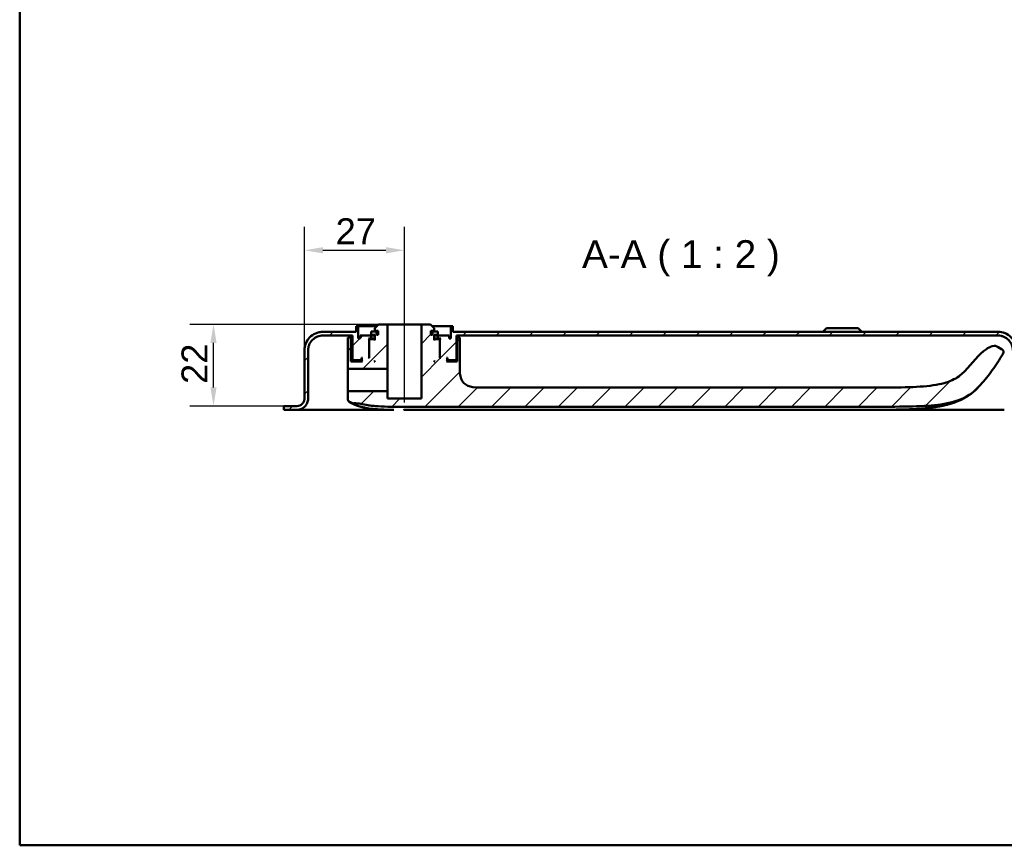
# Model space of a CAD drawing. Header units: millimetres. Extents: x 20 to 833, y 20 to 574.
# Tile 1 of 11: x 20 to 285, y 20 to 243. Entities that reach past the tile are written whole.
import ezdxf

# ---------------------------------------------------------------- set-up
doc = ezdxf.new("R2010")
doc.units = ezdxf.units.MM
doc.header["$LTSCALE"] = 2
for name, color, linetype, lineweight in [('Bemaßungen(DIN)', 7, 'Continuous', 25), ('Mittellinie(DIN)', 7, 'Continuous', 25), ('Sichtbare Kanten(DIN)', 7, 'Continuous', 50), ('Skizziergeometrie(DIN)', 7, 'Continuous', 50), ('Symbole(DIN)', 7, 'Continuous', 25)]:
    doc.layers.add(name, color=color, linetype=linetype, lineweight=lineweight)
doc.layers.add('Schraffur', color=179, linetype='Continuous', lineweight=9, true_color=0x1e1e47)
doc.styles.add('Aktuell-DINGroßer Text', font='arial.ttf')
doc.styles.add('STANDARD-DIN~0', font='arial.ttf')
doc.dimstyles.new('CAD-LAN', dxfattribs={"dimscale": 2, "dimtxt": 3.5, "dimasz": 2.5, "dimexe": 3.175, "dimexo": 0, "dimgap": 0.8, "dimtad": 1, "dimrnd": 1e-08, "dimtxsty": 'STANDARD-DIN~0', "dimcen": 0.09, "dimdle": 10, "dimclrd": 250, "dimclre": 250, "dimclrt": 250, "dimadec": 0, "dimazin": 2, "dimtfac": 1, "dimtmove": 0, "dimatfit": 3, "dimfxl": 1, "dimtolj": 1, "dimtzin": 0, "dimlwd": 25, "dimlwe": 25, "dimarcsym": 0})

# ---------------------------------------------------------------- blocks, each defined once
blk = doc.blocks.new('Ränder Standardrahmen')
at = {"layer": 'Skizziergeometrie(DIN)', "flags": 128}
blk.add_lwpolyline([(10, 10), (10, 287), (410, 287), (410, 10), (10, 10)], dxfattribs=at)
blk = doc.blocks.new('*D22')
at = {"layer": 'Bemaßungen(DIN)', "color": 250, "linetype": 'Continuous', "lineweight": 25, "true_color": 0x3f3f3f, "transparency": 16777216}
for p, q in [((96.75, 153.43), (96.75, 186.78)), ((123.75, 160.43), (123.75, 186.78)), ((101.75, 180.43), (118.75, 180.43))]:
    blk.add_line(p, q, dxfattribs=at)
at = {"layer": 'Bemaßungen(DIN)', "color": 250, "linetype": 'Continuous', "true_color": 0x3f3f3f, "transparency": 16777216}
for points in [[(101.75, 181.26), (101.75, 179.59), (96.75, 180.43)], [(118.75, 181.26), (118.75, 179.59), (123.75, 180.43)]]:
    blk.add_solid(points, dxfattribs=at)
at = {"layer": 'Defpoints', "color": 0, "linetype": 'Continuous', "transparency": 16777216}
for p in [(123.75, 180.43), (123.75, 160.43), (96.75, 153.43)]:
    blk.add_point(p, dxfattribs=at)
at = {"layer": 'Bemaßungen(DIN)', "color": 250, "linetype": 'Continuous', "lineweight": 25, "true_color": 0x3f3f3f, "transparency": 16777216, "insert": (105.17, 189.05), "char_height": 7, "attachment_point": 1, "style": 'STANDARD-DIN~0'}
blk.add_mtext('\\A1;27', dxfattribs=at)
blk = doc.blocks.new('*D23')
at = {"layer": 'Bemaßungen(DIN)', "color": 250, "linetype": 'Continuous', "lineweight": 25, "true_color": 0x3f3f3f, "transparency": 16777216}
for p, q in [((116.75, 160.43), (65.9, 160.43)), ((72.25, 143.43), (72.25, 155.43)), ((92.25, 138.43), (65.9, 138.43))]:
    blk.add_line(p, q, dxfattribs=at)
at = {"layer": 'Bemaßungen(DIN)', "color": 250, "linetype": 'Continuous', "true_color": 0x3f3f3f, "transparency": 16777216}
for points in [[(71.41, 155.43), (73.08, 155.43), (72.25, 160.43)], [(71.41, 143.43), (73.08, 143.43), (72.25, 138.43)]]:
    blk.add_solid(points, dxfattribs=at)
at = {"layer": 'Defpoints', "color": 0, "linetype": 'Continuous', "transparency": 16777216}
for p in [(72.25, 160.43), (116.75, 160.43), (92.25, 138.43)]:
    blk.add_point(p, dxfattribs=at)
at = {"layer": 'Bemaßungen(DIN)', "color": 250, "linetype": 'Continuous', "lineweight": 25, "true_color": 0x3f3f3f, "transparency": 16777216, "insert": (63.62, 144.39), "char_height": 7, "attachment_point": 1, "rotation": 90, "style": 'STANDARD-DIN~0'}
blk.add_mtext('\\A1;22', dxfattribs=at)

msp = doc.modelspace()

# ---------------------------------------------------------------- hatches: boundary and pattern name
at = {"layer": 'Schraffur'}
h = msp.add_hatch(dxfattribs=at)
h.set_pattern_fill('ANSI31', color=256, scale=50.8, style=0)
h.set_pattern_definition([(45, (0, 0), (-4.49013, 4.49013), [])])
edge = h.paths.add_edge_path()
edge.add_spline(control_points=[(278.975, 144.103), (280.121, 145.377), (281.197, 146.708), (283.214, 149.495), (284.149, 150.945), (285.01, 152.443)], knot_values=[-1.0323361, -1.0323361, -1.0323361, -1.0323361, -0.5182091, -0.5182091, -0.0000071, -0.0000071, -0.0000071, -0.0000071], degree=3, periodic=0)
edge.add_spline(control_points=[(285.01, 152.443), (285.097, 152.595), (285.185, 152.75), (285.249, 152.977), (285.26, 153.051), (285.252, 153.194), (285.235, 153.259), (285.167, 153.399), (285.111, 153.466), (284.938, 153.628), (284.797, 153.714), (284.659, 153.798)], knot_values=[-0.1747326, -0.1747326, -0.1747326, -0.1747326, -0.122642, -0.122642, -0.09872, -0.09872, -0.076506, -0.076506, -0.0486237, -0.0486237, -0.000008, -0.000008, -0.000008, -0.000008], degree=3, periodic=0)
edge.add_line((284.659, 153.798), (283.792, 154.328))
edge.add_spline(control_points=[(283.792, 154.328), (283.692, 154.389), (283.583, 154.456), (283.337, 154.566), (283.198, 154.612), (282.821, 154.668), (282.552, 154.668), (281.592, 154.43), (281.006, 154.081), (278.593, 152.433), (276.748, 149.9), (274.771, 147.863)], knot_values=[-1.2874361, -1.2874361, -1.2874361, -1.2874361, -1.2013746, -1.2013746, -1.1219386, -1.1219386, -1.0228769, -1.0228769, -0.8514442, -0.8514442, -0.0000003, -0.0000003, -0.0000003, -0.0000003], degree=3, periodic=0)
edge.add_spline(control_points=[(274.771, 147.863), (274.027, 147.097), (273.18, 146.313), (270.649, 145), (269.13, 144.506), (262.896, 143.415), (257.314, 143.415), (250.462, 143.415)], knot_values=[-4.1260149, -4.1260149, -4.1260149, -4.1260149, -3.0511221, -3.0511221, -2.0553656, -2.0553656, 0, 0, 0, 0], degree=3, periodic=0)
edge.add_line((250.462, 143.415), (144.611, 143.415))
edge.add_spline(control_points=[(144.611, 143.415), (143.484, 143.415), (142.401, 143.415), (141.018, 143.779), (140.604, 143.948), (139.885, 144.434), (139.598, 144.726), (139.08, 145.516), (138.905, 146.013), (138.611, 147.408), (138.611, 148.391), (138.611, 149.415)], knot_values=[-1.1173729, -1.1173729, -1.1173729, -1.1173729, -0.7826717, -0.7826717, -0.6296764, -0.6296764, -0.486522, -0.486522, -0.3073065, -0.3073065, 0, 0, 0, 0], degree=3, periodic=0)
edge.add_line((138.611, 149.415), (138.611, 156.927))
edge.add_line((138.611, 156.927), (137.909, 156.927))
edge.add_line((137.909, 156.927), (137.909, 150.426))
edge.add_line((137.909, 150.426), (135.048, 150.426))
edge.add_line((135.048, 150.426), (135.248, 150.626))
edge.add_line((135.248, 150.626), (135.248, 151.226))
edge.add_line((135.248, 151.226), (135.048, 151.426))
edge.add_line((135.048, 151.426), (135.348, 151.426))
edge.add_line((135.348, 151.426), (135.348, 150.926))
edge.add_line((135.348, 150.926), (135.448, 150.826))
edge.add_line((135.448, 150.826), (137.548, 150.826))
edge.add_line((137.548, 150.826), (137.748, 151.026))
edge.add_line((137.748, 151.026), (137.748, 157.426))
edge.add_line((137.748, 157.426), (283.748, 157.426))
edge.add_spline(control_points=[(283.748, 157.426), (284.026, 157.426), (284.303, 157.398), (284.839, 157.285), (285.097, 157.203), (285.826, 156.885), (286.263, 156.581), (286.983, 155.834), (287.265, 155.401), (287.65, 154.449), (287.748, 153.942), (287.748, 153.426)], knot_values=[-0.6314442, -0.6314442, -0.6314442, -0.6314442, -0.5478443, -0.5478443, -0.4667749, -0.4667749, -0.3085769, -0.3085769, -0.1547676, -0.1547676, 0, 0, 0, 0], degree=3, periodic=0)
edge.add_line((287.748, 153.426), (287.748, 140.426))
edge.add_spline(control_points=[(287.748, 140.426), (287.748, 140.217), (287.769, 140.01), (287.854, 139.608), (287.915, 139.415), (288.154, 138.867), (288.382, 138.54), (288.942, 138), (289.267, 137.788), (289.981, 137.499), (290.361, 137.426), (290.748, 137.426)], knot_values=[-0.4735831, -0.4735831, -0.4735831, -0.4735831, -0.4108832, -0.4108832, -0.3500812, -0.3500812, -0.2314327, -0.2314327, -0.1160757, -0.1160757, 0, 0, 0, 0], degree=3, periodic=0)
edge.add_line((290.748, 137.426), (305.248, 137.426))
edge.add_line((305.248, 137.426), (305.248, 138.426))
edge.add_line((305.248, 138.426), (290.748, 138.426))
edge.add_spline(control_points=[(290.748, 138.426), (290.609, 138.426), (290.47, 138.44), (290.202, 138.497), (290.073, 138.538), (289.709, 138.697), (289.49, 138.849), (289.13, 139.222), (288.989, 139.439), (288.797, 139.915), (288.748, 140.168), (288.748, 140.426)], knot_values=[-0.3157143, -0.3157143, -0.3157143, -0.3157143, -0.2739221, -0.2739221, -0.2333875, -0.2333875, -0.1542884, -0.1542884, -0.0773838, -0.0773838, 0, 0, 0, 0], degree=3, periodic=0)
edge.add_line((288.748, 140.426), (288.748, 153.426))
edge.add_spline(control_points=[(288.748, 153.426), (288.748, 153.774), (288.712, 154.12), (288.571, 154.79), (288.469, 155.112), (288.071, 156.024), (287.691, 156.57), (286.758, 157.47), (286.216, 157.822), (285.027, 158.304), (284.393, 158.426), (283.748, 158.426)], knot_values=[-0.7893052, -0.7893052, -0.7893052, -0.7893052, -0.6848053, -0.6848053, -0.5834686, -0.5834686, -0.3857211, -0.3857211, -0.1934595, -0.1934595, 0, 0, 0, 0], degree=3, periodic=0)
edge.add_line((283.748, 158.426), (136.748, 158.426))
edge.add_line((136.748, 158.426), (136.748, 159.926))
edge.add_line((136.748, 159.926), (136.248, 159.926))
edge.add_line((136.248, 159.926), (136.248, 156.626))
edge.add_line((136.248, 156.626), (135.748, 156.626))
edge.add_line((135.748, 156.626), (135.748, 157.426))
edge.add_line((135.748, 157.426), (132.748, 157.426))
edge.add_line((132.748, 157.426), (132.748, 156.626))
edge.add_line((132.748, 156.626), (133.498, 156.626))
edge.add_line((133.498, 156.626), (133.298, 156.426))
edge.add_line((133.298, 156.426), (133.298, 151.626))
edge.add_line((133.298, 151.626), (133.498, 151.426))
edge.add_line((133.498, 151.426), (133.248, 151.426))
edge.add_line((133.248, 151.426), (133.248, 156.226))
edge.add_line((133.248, 156.226), (133.048, 156.426))
edge.add_line((133.048, 156.426), (131.948, 156.426))
edge.add_line((131.948, 156.426), (131.748, 156.226))
edge.add_line((131.748, 156.226), (131.748, 157.626))
edge.add_line((131.748, 157.626), (132.765, 157.626))
edge.add_line((132.765, 157.626), (132.765, 158.526))
edge.add_line((132.765, 158.526), (131.263, 158.526))
edge.add_line((131.263, 158.526), (131.263, 157.626))
edge.add_line((131.263, 157.626), (130.848, 157.626))
edge.add_line((130.848, 157.626), (130.848, 158.726))
edge.add_line((130.848, 158.726), (131.748, 158.726))
edge.add_line((131.748, 158.726), (131.748, 159.426))
edge.add_line((131.748, 159.426), (130.748, 160.426))
edge.add_line((130.748, 160.426), (128.298, 160.426))
edge.add_line((128.298, 160.426), (128.298, 140.426))
edge.add_line((128.298, 140.426), (119.198, 140.426))
edge.add_line((119.198, 140.426), (119.198, 142.426))
edge.add_line((119.198, 142.426), (108.624, 142.426))
edge.add_spline(control_points=[(108.624, 142.426), (108.61, 142.426), (108.597, 142.425), (108.57, 142.419), (108.557, 142.415), (108.52, 142.399), (108.499, 142.384), (108.463, 142.347), (108.449, 142.325), (108.429, 142.278), (108.424, 142.252), (108.424, 142.226)], knot_values=[-0.0315719, -0.0315719, -0.0315719, -0.0315719, -0.0273918, -0.0273918, -0.0233382, -0.0233382, -0.0154284, -0.0154284, -0.0077381, -0.0077381, 0, 0, 0, 0], degree=3, periodic=0)
edge.add_line((108.424, 142.226), (108.424, 140.65))
edge.add_spline(control_points=[(108.424, 140.65), (108.424, 140.5), (108.424, 140.351), (108.46, 140.121), (108.485, 140.035), (108.568, 139.874), (108.626, 139.805), (108.83, 139.634), (109.004, 139.556), (109.184, 139.474)], knot_values=[-0.1648888, -0.1648888, -0.1648888, -0.1648888, -0.1216223, -0.1216223, -0.0914607, -0.0914607, -0.0593273, -0.0593273, -0.0000074, -0.0000074, -0.0000074, -0.0000074], degree=3, periodic=0)
edge.add_line((109.184, 139.474), (109.753, 139.218))
edge.add_spline(control_points=[(109.753, 139.218), (109.806, 139.194), (109.847, 139.175), (109.942, 139.157), (109.988, 139.159), (110.047, 139.161)], knot_values=[-0.0352044, -0.0352044, -0.0352044, -0.0352044, -0.0177737, -0.0177737, 0, 0, 0, 0], degree=3, periodic=0)
edge.add_spline(control_points=[(110.047, 139.161), (110.684, 139.181), (111.319, 139.115), (112.599, 138.91), (113.229, 138.773), (113.825, 138.67)], knot_values=[-0.3581126, -0.3581126, -0.3581126, -0.3581126, -0.1813191, -0.1813191, 0, 0, 0, 0], degree=3, periodic=0)
edge.add_spline(control_points=[(113.825, 138.67), (114.26, 138.595), (114.701, 138.534), (115.626, 138.429), (116.118, 138.387), (116.606, 138.355)], knot_values=[-0.279174, -0.279174, -0.279174, -0.279174, -0.1469208, -0.1469208, 0, 0, 0, 0], degree=3, periodic=0)
edge.add_spline(control_points=[(116.606, 138.355), (117.738, 138.282), (118.983, 138.259), (121.249, 138.24), (122.429, 138.242), (123.609, 138.242)], knot_values=[-0.6798684, -0.6798684, -0.6798684, -0.6798684, -0.3539335, -0.3539335, 0, 0, 0, 0], degree=3, periodic=0)
edge.add_line((123.609, 138.242), (250.462, 138.242))
edge.add_spline(control_points=[(250.462, 138.242), (258.339, 138.242), (263.909, 138.242), (270.76, 139.244), (272.769, 139.789), (276.643, 141.63), (277.912, 142.922), (278.975, 144.103)], knot_values=[-1.5083222, -1.5083222, -1.5083222, -1.5083222, -0.8447784, -0.8447784, -0.4766175, -0.4766175, 0, 0, 0, 0], degree=3, periodic=0)
h.paths.add_polyline_path([(131.748, 150.426), (131.748, 150.626), (131.948, 150.426)], flags=0)
edge = h.paths.add_edge_path()
edge.add_line((97.748, 140.426), (97.748, 153.426))
edge.add_spline(control_points=[(97.748, 153.426), (97.748, 153.704), (97.776, 153.981), (97.889, 154.518), (97.971, 154.775), (98.289, 155.505), (98.593, 155.941), (99.34, 156.661), (99.773, 156.943), (100.725, 157.329), (101.232, 157.426), (101.748, 157.426)], knot_values=[-0.6314442, -0.6314442, -0.6314442, -0.6314442, -0.5478443, -0.5478443, -0.4667749, -0.4667749, -0.3085769, -0.3085769, -0.1547676, -0.1547676, 0, 0, 0, 0], degree=3, periodic=0)
edge.add_line((101.748, 157.426), (109.748, 157.426))
edge.add_line((109.748, 157.426), (109.748, 151.026))
edge.add_line((109.748, 151.026), (109.948, 150.826))
edge.add_line((109.948, 150.826), (112.048, 150.826))
edge.add_line((112.048, 150.826), (112.148, 150.926))
edge.add_line((112.148, 150.926), (112.148, 151.426))
edge.add_line((112.148, 151.426), (112.448, 151.426))
edge.add_line((112.448, 151.426), (112.248, 151.226))
edge.add_line((112.248, 151.226), (112.248, 150.626))
edge.add_line((112.248, 150.626), (112.448, 150.426))
edge.add_line((112.448, 150.426), (109.309, 150.426))
edge.add_line((109.309, 150.426), (109.309, 156.927))
edge.add_line((109.309, 156.927), (108.424, 156.927))
edge.add_line((108.424, 156.927), (108.424, 148.626))
edge.add_spline(control_points=[(108.424, 148.626), (108.424, 148.612), (108.426, 148.598), (108.431, 148.571), (108.436, 148.559), (108.451, 148.522), (108.467, 148.5), (108.504, 148.464), (108.526, 148.45), (108.573, 148.431), (108.599, 148.426), (108.624, 148.426)], knot_values=[-0.0315719, -0.0315719, -0.0315719, -0.0315719, -0.0273922, -0.0273922, -0.0233389, -0.0233389, -0.0154291, -0.0154291, -0.0077385, -0.0077385, 0, 0, 0, 0], degree=3, periodic=0)
edge.add_line((108.624, 148.426), (119.198, 148.426))
edge.add_line((119.198, 148.426), (119.198, 160.426))
edge.add_line((119.198, 160.426), (116.748, 160.426))
edge.add_line((116.748, 160.426), (115.748, 159.426))
edge.add_line((115.748, 159.426), (115.748, 158.726))
edge.add_line((115.748, 158.726), (116.648, 158.726))
edge.add_line((116.648, 158.726), (116.648, 157.626))
edge.add_line((116.648, 157.626), (116.233, 157.626))
edge.add_line((116.233, 157.626), (116.233, 158.526))
edge.add_line((116.233, 158.526), (114.731, 158.526))
edge.add_line((114.731, 158.526), (114.731, 157.626))
edge.add_line((114.731, 157.626), (115.748, 157.626))
edge.add_line((115.748, 157.626), (115.748, 156.226))
edge.add_line((115.748, 156.226), (115.548, 156.426))
edge.add_line((115.548, 156.426), (114.448, 156.426))
edge.add_line((114.448, 156.426), (114.248, 156.226))
edge.add_line((114.248, 156.226), (114.248, 151.426))
edge.add_line((114.248, 151.426), (113.998, 151.426))
edge.add_line((113.998, 151.426), (114.198, 151.626))
edge.add_line((114.198, 151.626), (114.198, 156.426))
edge.add_line((114.198, 156.426), (113.998, 156.626))
edge.add_line((113.998, 156.626), (114.748, 156.626))
edge.add_line((114.748, 156.626), (114.748, 157.426))
edge.add_line((114.748, 157.426), (111.748, 157.426))
edge.add_line((111.748, 157.426), (111.748, 156.626))
edge.add_line((111.748, 156.626), (111.248, 156.626))
edge.add_line((111.248, 156.626), (111.248, 159.926))
edge.add_line((111.248, 159.926), (110.748, 159.926))
edge.add_line((110.748, 159.926), (110.748, 158.426))
edge.add_line((110.748, 158.426), (101.748, 158.426))
edge.add_spline(control_points=[(101.748, 158.426), (101.4, 158.426), (101.054, 158.391), (100.384, 158.25), (100.062, 158.147), (99.15, 157.75), (98.604, 157.369), (97.704, 156.436), (97.352, 155.895), (96.87, 154.705), (96.748, 154.071), (96.748, 153.426)], knot_values=[-0.7893052, -0.7893052, -0.7893052, -0.7893052, -0.6848053, -0.6848053, -0.5834686, -0.5834686, -0.3857211, -0.3857211, -0.1934595, -0.1934595, 0, 0, 0, 0], degree=3, periodic=0)
edge.add_line((96.748, 153.426), (96.748, 140.426))
edge.add_spline(control_points=[(96.748, 140.426), (96.748, 140.287), (96.734, 140.149), (96.677, 139.88), (96.636, 139.752), (96.477, 139.387), (96.325, 139.169), (95.952, 138.809), (95.735, 138.668), (95.259, 138.475), (95.006, 138.426), (94.748, 138.426)], knot_values=[-0.3157221, -0.3157221, -0.3157221, -0.3157221, -0.2739221, -0.2739221, -0.2333875, -0.2333875, -0.1542884, -0.1542884, -0.0773838, -0.0773838, -0.0000019, -0.0000019, -0.0000019, -0.0000019], degree=3, periodic=0)
edge.add_line((94.748, 138.426), (92.248, 138.426))
edge.add_line((92.248, 138.426), (92.248, 138.396))
edge.add_line((92.248, 138.396), (91.248, 138.396))
edge.add_line((91.248, 138.396), (91.248, 137.426))
edge.add_line((91.248, 137.426), (94.748, 137.426))
edge.add_spline(control_points=[(94.748, 137.426), (94.957, 137.426), (95.164, 137.448), (95.566, 137.532), (95.759, 137.594), (96.307, 137.832), (96.634, 138.06), (97.174, 138.62), (97.386, 138.945), (97.675, 139.659), (97.748, 140.039), (97.748, 140.426)], knot_values=[-0.4735831, -0.4735831, -0.4735831, -0.4735831, -0.4108832, -0.4108832, -0.3500812, -0.3500812, -0.2314327, -0.2314327, -0.1160757, -0.1160757, 0, 0, 0, 0], degree=3, periodic=0)
h.paths.add_polyline_path([(115.748, 150.626), (115.748, 150.426), (115.548, 150.426)], flags=0)

# ---------------------------------------------------------------- linework, layer by layer
at = {"layer": 'Mittellinie(DIN)', "linetype": 'Continuous'}
msp.add_line((123.748, 139.426), (123.748, 165.426), dxfattribs=at)
at = {"layer": 'Sichtbare Kanten(DIN)'}
for p, q in [((111.248, 159.926), (110.748, 159.926)), ((110.748, 159.926), (110.748, 158.426)), ((111.248, 156.626), (111.248, 159.926)), ((111.248, 159.926), (116.248, 159.926)), ((116.748, 160.426), (115.748, 159.426)), ((115.748, 159.426), (115.748, 158.726)), ((119.198, 160.426), (116.748, 160.426)), ((119.198, 148.426), (119.198, 160.426)), ((119.198, 160.426), (128.298, 160.426)), ((130.748, 160.426), (128.298, 160.426)), ((128.298, 160.426), (128.298, 140.426)), ((131.748, 159.426), (130.748, 160.426)), ((131.248, 159.926), (136.248, 159.926)), ((131.748, 158.726), (131.748, 159.426)), ((136.748, 159.926), (136.248, 159.926)), ((136.248, 159.926), (136.248, 156.626)), ((136.748, 158.426), (136.748, 159.926)), ((237.498, 159.426), (236.498, 158.426)), ((237.498, 159.426), (245.998, 159.426)), ((245.998, 159.426), (246.998, 158.426)), ((110.748, 158.426), (101.748, 158.426)), ((101.748, 157.426), (109.748, 157.426)), ((109.309, 156.927), (108.424, 156.927)), ((108.424, 156.927), (108.424, 148.626)), ((109.309, 150.426), (109.309, 156.927)), ((109.748, 156.927), (109.309, 156.927)), ((109.748, 157.426), (109.748, 151.026)), ((111.748, 156.626), (111.248, 156.626)), ((114.748, 157.426), (111.748, 157.426)), ((111.748, 157.426), (111.748, 156.626)), ((114.198, 156.426), (113.998, 156.626)), ((113.998, 156.626), (114.748, 156.626)), ((116.233, 158.526), (114.731, 158.526)), ((114.731, 158.526), (114.731, 157.626)), ((114.731, 157.626), (115.748, 157.626)), ((114.748, 156.626), (114.748, 157.426)), ((114.748, 157.426), (115.748, 157.426)), ((115.748, 156.626), (114.748, 156.626)), ((115.748, 158.726), (116.648, 158.726)), ((115.748, 157.626), (115.748, 156.226)), ((116.233, 157.626), (116.233, 158.526)), ((116.648, 158.526), (116.233, 158.526)), ((116.648, 157.626), (116.233, 157.626)), ((116.648, 158.726), (116.648, 157.626)), ((130.848, 157.626), (130.848, 158.726)), ((130.848, 158.726), (131.748, 158.726)), ((131.263, 158.526), (130.848, 158.526)), ((131.263, 157.626), (130.848, 157.626)), ((132.765, 158.526), (131.263, 158.526)), ((131.263, 158.526), (131.263, 157.626)), ((131.748, 156.226), (131.748, 157.626)), ((131.748, 157.626), (132.765, 157.626)), ((131.748, 157.426), (132.748, 157.426)), ((132.748, 156.626), (131.748, 156.626)), ((135.748, 157.426), (132.748, 157.426)), ((132.748, 157.426), (132.748, 156.626)), ((132.748, 156.626), (133.498, 156.626)), ((132.765, 157.626), (132.765, 158.526)), ((133.498, 156.626), (133.298, 156.426)), ((135.748, 156.626), (135.748, 157.426)), ((136.248, 156.626), (135.748, 156.626)), ((283.748, 158.426), (136.748, 158.426)), ((137.748, 151.026), (137.748, 157.426)), ((137.748, 157.426), (283.748, 157.426)), ((137.909, 156.927), (137.748, 156.927)), ((138.611, 156.927), (137.909, 156.927)), ((137.909, 156.927), (137.909, 150.426)), ((138.611, 149.415), (138.611, 156.927)), ((114.198, 151.626), (114.198, 156.426)), ((114.198, 156.426), (114.448, 156.426)), ((114.448, 156.426), (114.248, 156.226)), ((114.248, 156.226), (114.248, 151.426)), ((115.548, 156.426), (114.448, 156.426)), ((115.748, 156.226), (115.548, 156.426)), ((115.748, 156.426), (115.548, 156.426)), ((131.948, 156.426), (131.748, 156.226)), ((131.948, 156.426), (131.748, 156.426)), ((133.048, 156.426), (131.948, 156.426)), ((133.248, 156.226), (133.048, 156.426)), ((133.048, 156.426), (133.298, 156.426)), ((133.248, 151.426), (133.248, 156.226)), ((133.298, 156.426), (133.298, 151.626)), ((284.659, 153.798), (283.792, 154.328)), ((96.748, 153.426), (96.748, 140.426)), ((96.748, 140.426), (96.748, 153.426)), ((97.748, 140.426), (97.748, 153.426)), ((112.148, 150.926), (112.148, 151.426)), ((112.148, 151.426), (112.448, 151.426)), ((112.448, 151.426), (112.248, 151.226)), ((113.998, 151.426), (114.198, 151.626)), ((114.248, 151.426), (113.998, 151.426)), ((114.248, 151.626), (114.198, 151.626)), ((133.298, 151.626), (133.248, 151.626)), ((133.498, 151.426), (133.248, 151.426)), ((133.298, 151.626), (133.498, 151.426)), ((135.248, 151.226), (135.048, 151.426)), ((135.048, 151.426), (135.348, 151.426)), ((135.348, 151.426), (135.348, 150.926)), ((112.448, 150.426), (109.309, 150.426)), ((109.748, 151.026), (109.948, 150.826)), ((109.948, 150.826), (112.048, 150.826)), ((112.048, 150.826), (112.148, 150.926)), ((112.048, 150.826), (112.248, 150.826)), ((112.248, 150.926), (112.148, 150.926)), ((112.248, 151.226), (112.248, 150.626)), ((112.248, 150.626), (112.448, 150.426)), ((115.548, 150.426), (115.748, 150.626)), ((115.748, 150.426), (115.548, 150.426)), ((115.748, 150.626), (115.748, 150.426)), ((131.748, 150.426), (131.748, 150.626)), ((131.748, 150.626), (131.948, 150.426)), ((131.948, 150.426), (131.748, 150.426)), ((135.048, 150.426), (135.248, 150.626)), ((137.909, 150.426), (135.048, 150.426)), ((135.248, 150.626), (135.248, 151.226)), ((135.348, 150.926), (135.248, 150.926)), ((135.248, 150.826), (135.448, 150.826)), ((135.348, 150.926), (135.448, 150.826)), ((135.448, 150.826), (137.548, 150.826)), ((137.548, 150.826), (137.748, 151.026)), ((108.624, 148.426), (119.198, 148.426)), ((119.198, 148.426), (119.198, 145.426)), ((119.198, 145.426), (119.198, 142.426)), ((250.462, 143.415), (144.611, 143.415)), ((108.424, 142.226), (108.424, 140.65)), ((119.198, 142.426), (108.624, 142.426)), ((119.198, 140.426), (119.198, 142.426)), ((92.248, 138.396), (91.248, 138.396)), ((91.248, 138.396), (91.248, 137.426)), ((91.248, 137.426), (91.248, 138.396)), ((94.748, 138.426), (92.248, 138.426)), ((92.248, 138.426), (92.248, 138.396)), ((92.248, 138.426), (92.248, 138.396)), ((96.748, 140.426), (96.748, 140.426)), ((109.184, 139.474), (109.753, 139.218)), ((128.298, 140.426), (119.198, 140.426)), ((123.609, 138.242), (250.462, 138.242)), ((91.248, 137.426), (94.748, 137.426)), ((120.286, 137.426), (94.748, 137.426)), ((120.906, 137.426), (120.286, 137.426)), ((195.452, 137.426), (171.821, 137.426)), ((265.21, 137.426), (245.268, 137.426)), ((285.436, 137.426), (265.21, 137.426))]:
    msp.add_line(p, q, dxfattribs=at)
for points, degree, knots in [([(101.748, 158.426), (101.4, 158.426), (101.054, 158.391), (100.384, 158.25), (100.062, 158.147), (99.15, 157.75), (98.604, 157.369), (97.704, 156.436), (97.352, 155.895), (96.87, 154.705), (96.748, 154.071), (96.748, 153.426)], 3, [-0.78930523, -0.78930523, -0.78930523, -0.78930523, -0.68480532, -0.68480532, -0.58346864, -0.58346864, -0.38572109, -0.38572109, -0.19345948, -0.19345948, 0, 0, 0, 0]), ([(97.748, 153.426), (97.748, 153.704), (97.776, 153.981), (97.889, 154.518), (97.971, 154.775), (98.289, 155.505), (98.593, 155.941), (99.34, 156.661), (99.773, 156.943), (100.725, 157.329), (101.232, 157.426), (101.748, 157.426)], 3, [-0.63144419, -0.63144419, -0.63144419, -0.63144419, -0.54784426, -0.54784426, -0.46677491, -0.46677491, -0.30857687, -0.30857687, -0.15476759, -0.15476759, 0, 0, 0, 0]), ([(288.748, 153.426), (288.748, 153.774), (288.712, 154.12), (288.571, 154.79), (288.469, 155.112), (288.071, 156.024), (287.691, 156.57), (286.758, 157.47), (286.216, 157.822), (285.027, 158.304), (284.393, 158.426), (283.748, 158.426)], 3, [-0.78930523, -0.78930523, -0.78930523, -0.78930523, -0.68480532, -0.68480532, -0.58346864, -0.58346864, -0.38572109, -0.38572109, -0.19345948, -0.19345948, 0, 0, 0, 0]), ([(283.748, 157.426), (284.026, 157.426), (284.303, 157.398), (284.839, 157.285), (285.097, 157.203), (285.826, 156.885), (286.263, 156.581), (286.983, 155.834), (287.265, 155.401), (287.65, 154.449), (287.748, 153.942), (287.748, 153.426)], 3, [-0.63144419, -0.63144419, -0.63144419, -0.63144419, -0.54784426, -0.54784426, -0.46677491, -0.46677491, -0.30857687, -0.30857687, -0.15476759, -0.15476759, 0, 0, 0, 0]), ([(283.792, 154.328), (283.692, 154.389), (283.583, 154.456), (283.337, 154.566), (283.198, 154.612), (282.821, 154.668), (282.552, 154.668), (281.592, 154.43), (281.006, 154.081), (278.593, 152.433), (276.748, 149.9), (274.771, 147.863)], 3, [-1.2874361, -1.2874361, -1.2874361, -1.2874361, -1.2013746, -1.2013746, -1.1219386, -1.1219386, -1.0228769, -1.0228769, -0.8514442, -0.8514442, -0.0000003, -0.0000003, -0.0000003, -0.0000003]), ([(278.975, 144.103), (280.121, 145.377), (281.197, 146.708), (283.214, 149.495), (284.149, 150.945), (285.01, 152.443)], 3, [-1.0323361, -1.0323361, -1.0323361, -1.0323361, -0.5182091, -0.5182091, -0.0000071, -0.0000071, -0.0000071, -0.0000071]), ([(285.01, 152.443), (285.097, 152.595), (285.185, 152.75), (285.249, 152.977), (285.26, 153.051), (285.252, 153.194), (285.235, 153.259), (285.167, 153.399), (285.111, 153.466), (284.938, 153.628), (284.797, 153.714), (284.659, 153.798)], 3, [-0.17473264, -0.17473264, -0.17473264, -0.17473264, -0.12264195, -0.12264195, -0.09871995, -0.09871995, -0.07650599, -0.07650599, -0.04862372, -0.04862372, -0.00000804, -0.00000804, -0.00000804, -0.00000804]), ([(284.659, 153.798), (284.803, 153.71), (284.95, 153.623), (285.107, 153.467), (285.141, 153.427), (285.198, 153.339), (285.222, 153.29), (285.251, 153.189), (285.258, 153.136), (285.255, 152.976), (285.223, 152.87), (285.156, 152.712), (285.126, 152.652), (285.089, 152.583), (285.081, 152.568), (285.061, 152.532), (285.05, 152.513), (285.036, 152.489), (285.032, 152.481), (285.025, 152.47), (285.023, 152.466), (285.019, 152.459), (285.018, 152.457), (285.015, 152.452), (285.014, 152.451), (285.013, 152.448), (285.012, 152.447), (285.011, 152.445), (285.011, 152.444), (285.01, 152.443)], 3, [0, 0, 0, 0, 0.05051559, 0.05051559, 0.06623846, 0.06623846, 0.08204345, 0.08204345, 0.09788017, 0.09788017, 0.12993928, 0.12993928, 0.14980794, 0.14980794, 0.15559386, 0.15559386, 0.16491787, 0.16491787, 0.16962555, 0.16962555, 0.171964, 0.171964, 0.17317906, 0.17317906, 0.1738357, 0.1738357, 0.17419008, 0.17419008, 0.17455971, 0.17455971, 0.17455971, 0.17455971]), ([(144.611, 143.415), (143.484, 143.415), (142.401, 143.415), (141.018, 143.779), (140.604, 143.948), (139.885, 144.434), (139.598, 144.726), (139.08, 145.516), (138.905, 146.013), (138.611, 147.408), (138.611, 148.391), (138.611, 149.415)], 3, [-1.1173729, -1.1173729, -1.1173729, -1.1173729, -0.7826717, -0.7826717, -0.6296764, -0.6296764, -0.486522, -0.486522, -0.3073065, -0.3073065, 0, 0, 0, 0]), ([(108.424, 148.626), (108.424, 148.612), (108.426, 148.598), (108.431, 148.571), (108.436, 148.559), (108.451, 148.522), (108.467, 148.5), (108.504, 148.464), (108.526, 148.45), (108.573, 148.431), (108.599, 148.426), (108.624, 148.426)], 3, [-0.031571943, -0.031571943, -0.031571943, -0.031571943, -0.027392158, -0.027392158, -0.023338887, -0.023338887, -0.015429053, -0.015429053, -0.007738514, -0.007738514, 0, 0, 0, 0]), ([(108.448, 145.426), (108.448, 145.844), (108.446, 146.475), (108.441, 147.216), (108.436, 147.703), (108.432, 148.104), (108.428, 148.401), (108.425, 148.585), (108.424, 148.626), (108.424, 148.626)], 3, [0, 0, 0, 0, 0.12296015, 0.18444022, 0.2459203, 0.30740037, 0.36888044, 0.43036052, 0.49150589, 0.49150589, 0.49150589, 0.49150589]), ([(274.771, 147.863), (274.027, 147.097), (273.18, 146.313), (270.649, 145), (269.13, 144.506), (262.896, 143.415), (257.314, 143.415), (250.462, 143.415)], 3, [-4.1260149, -4.1260149, -4.1260149, -4.1260149, -3.0511221, -3.0511221, -2.0553656, -2.0553656, 0, 0, 0, 0]), ([(108.424, 142.226), (108.424, 142.227), (108.425, 142.267), (108.428, 142.451), (108.432, 142.748), (108.436, 143.149), (108.441, 143.636), (108.446, 144.378), (108.448, 145.008), (108.448, 145.426)], 3, [0.49214697, 0.49214697, 0.49214697, 0.49214697, 0.5533206, 0.61480065, 0.6762807, 0.73776075, 0.7992408, 0.86072085, 0.98368095, 0.98368095, 0.98368095, 0.98368095]), ([(250.462, 138.242), (258.339, 138.242), (263.909, 138.242), (270.76, 139.244), (272.769, 139.789), (276.643, 141.63), (277.912, 142.922), (278.975, 144.103)], 3, [-1.5083222, -1.5083222, -1.5083222, -1.5083222, -0.8447784, -0.8447784, -0.4766175, -0.4766175, 0, 0, 0, 0]), ([(250.462, 137.427), (250.84, 137.427), (251.595, 137.427), (252.728, 137.428), (254.239, 137.43), (256.128, 137.447), (258.019, 137.478), (259.909, 137.537), (261.798, 137.628), (263.683, 137.764), (265.563, 137.958), (267.434, 138.224), (269.289, 138.583), (271.119, 139.058), (272.904, 139.676), (274.959, 140.63), (276.544, 141.683), (277.692, 142.709), (278.478, 143.551), (278.975, 144.103)], 5, [0, 0, 0, 0, 0, 0, 0.188639, 0.3776471, 0.5666552, 0.7556633, 0.9446714, 1.1336795, 1.3226876, 1.5116957, 1.7007038, 1.8897119, 2.07872, 2.2677281, 2.4567361, 2.6457442, 3.0237604, 3.0237604, 3.0237604, 3.0237604, 3.0237604, 3.0237604]), ([(108.624, 142.426), (108.61, 142.426), (108.597, 142.425), (108.57, 142.419), (108.557, 142.415), (108.52, 142.399), (108.499, 142.384), (108.463, 142.347), (108.449, 142.325), (108.429, 142.278), (108.424, 142.252), (108.424, 142.226)], 3, [-0.031571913, -0.031571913, -0.031571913, -0.031571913, -0.0273918, -0.0273918, -0.023338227, -0.023338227, -0.015428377, -0.015428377, -0.007738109, -0.007738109, 0, 0, 0, 0]), ([(96.748, 140.426), (96.748, 140.287), (96.734, 140.149), (96.677, 139.88), (96.636, 139.752), (96.477, 139.387), (96.325, 139.169), (95.952, 138.809), (95.735, 138.668), (95.259, 138.475), (95.006, 138.426), (94.748, 138.426)], 3, [-0.31572209, -0.31572209, -0.31572209, -0.31572209, -0.27392213, -0.27392213, -0.23338746, -0.23338746, -0.15428844, -0.15428844, -0.07738379, -0.07738379, -0.00000194, -0.00000194, -0.00000194, -0.00000194]), ([(94.748, 137.426), (94.957, 137.426), (95.164, 137.448), (95.566, 137.532), (95.759, 137.594), (96.307, 137.832), (96.634, 138.06), (97.174, 138.62), (97.386, 138.945), (97.675, 139.659), (97.748, 140.039), (97.748, 140.426)], 3, [-0.47358314, -0.47358314, -0.47358314, -0.47358314, -0.41088319, -0.41088319, -0.35008119, -0.35008119, -0.23143265, -0.23143265, -0.11607569, -0.11607569, 0, 0, 0, 0]), ([(108.424, 140.65), (108.424, 140.5), (108.424, 140.351), (108.46, 140.121), (108.485, 140.035), (108.568, 139.874), (108.626, 139.805), (108.83, 139.634), (109.004, 139.556), (109.184, 139.474)], 3, [-0.1648888, -0.1648888, -0.1648888, -0.1648888, -0.12162228, -0.12162228, -0.09146067, -0.09146067, -0.0593273, -0.0593273, -0.00000738, -0.00000738, -0.00000738, -0.00000738]), ([(111.099, 138.496), (111.001, 138.528), (110.906, 138.56), (110.513, 138.696), (110.242, 138.801), (109.728, 139.019), (109.502, 139.13), (108.991, 139.412), (108.794, 139.595), (108.641, 139.787), (108.65, 139.779), (108.605, 139.837), (108.605, 139.837), (108.592, 139.854)], 3, [0.9123892, 0.9123892, 0.9123892, 0.9123892, 0.9497568, 0.9497568, 1.0715078, 1.0715078, 1.2223249, 1.2223249, 1.51461, 1.51461, 1.8291708, 1.8291708, 2.2485694, 2.2485694, 2.2485694, 2.2485694]), ([(109.753, 139.218), (109.806, 139.194), (109.847, 139.175), (109.942, 139.157), (109.988, 139.159), (110.047, 139.161)], 3, [-0.035204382, -0.035204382, -0.035204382, -0.035204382, -0.017773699, -0.017773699, -0.000000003, -0.000000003, -0.000000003, -0.000000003]), ([(110.047, 139.161), (110.684, 139.181), (111.319, 139.115), (112.599, 138.91), (113.229, 138.773), (113.824, 138.67)], 3, [-0.35811259, -0.35811259, -0.35811259, -0.35811259, -0.18131912, -0.18131912, 0, 0, 0, 0]), ([(110.75, 138.617), (110.877, 138.571), (111.179, 138.465), (111.621, 138.326), (112.138, 138.186), (112.701, 138.058), (113.057, 137.986), (113.159, 137.966)], 5, [19.29728714, 19.29728714, 19.29728714, 19.29728714, 19.29728714, 19.29728714, 19.41438271, 19.54730419, 19.60041559, 19.60041559, 19.60041559, 19.60041559, 19.60041559, 19.60041559]), ([(119.803, 137.436), (119.797, 137.436), (119.791, 137.436), (119.731, 137.437), (119.677, 137.437), (119.339, 137.441), (119.054, 137.446), (118.008, 137.467), (117.248, 137.493), (115.681, 137.597), (114.87, 137.679), (113.553, 137.883), (113.029, 137.984), (112.533, 138.1)], 3, [0.00817974, 0.00817974, 0.00817974, 0.00817974, 0.01005578, 0.01005578, 0.02609863, 0.02609863, 0.11166158, 0.11166158, 0.33990077, 0.33990077, 0.58274555, 0.58274555, 0.74497816, 0.74497816, 0.74497816, 0.74497816]), ([(113.825, 138.67), (114.26, 138.595), (114.701, 138.534), (115.626, 138.429), (116.118, 138.387), (116.606, 138.355)], 3, [-0.27917395, -0.27917395, -0.27917395, -0.27917395, -0.14692081, -0.14692081, 0, 0, 0, 0]), ([(116.606, 138.355), (117.738, 138.282), (118.983, 138.259), (121.249, 138.24), (122.429, 138.242), (123.609, 138.242)], 3, [-0.67986841, -0.67986841, -0.67986841, -0.67986841, -0.35393347, -0.35393347, 0, 0, 0, 0]), ([(123.603, 137.427), (123.611, 137.427), (126.756, 137.427), (133.091, 137.427), (142.646, 137.427), (155.324, 137.427), (171.174, 137.427), (187.041, 137.427), (202.894, 137.427), (217.161, 137.427), (229.852, 137.427), (239.365, 137.427), (245.706, 137.428), (248.877, 137.427), (250.462, 137.427)], 5, [20.6437384, 20.6437384, 20.6437384, 20.6437384, 20.6437384, 20.6437384, 20.6474288, 22.2330696, 23.8187104, 25.4043512, 26.989992, 28.5756328, 30.1612736, 31.7469144, 32.5397348, 33.3329244, 33.3329244, 33.3329244, 33.3329244, 33.3329244, 33.3329244])]:
    msp.add_open_spline(points, degree=degree, knots=knots, dxfattribs=at)

# ---------------------------------------------------------------- block references
at = {"xscale": 2, "yscale": 2, "zscale": 2}
msp.add_blockref('Ränder Standardrahmen', (0, 0), dxfattribs=at)

# ---------------------------------------------------------------- texts
at = {"layer": 'Symbole(DIN)', "color": 7, "insert": (171.597, 173.426), "char_height": 7.4676, "attachment_point": 7, "style": 'Aktuell-DINGroßer Text'}
msp.add_mtext('A-A ( 1 : 2 )', dxfattribs=at)

# ---------------------------------------------------------------- dimensions: what is measured, and where the dimension line sits
at = {"layer": 'Bemaßungen(DIN)', "color": 250, "linetype": 'Continuous', "lineweight": 25, "true_color": 0x3f3f3f}
for base, p1, p2, angle, picture, middle in [((123.748, 180.426), (96.748, 153.426), (123.748, 160.426), 180, '*D22', (110.248, 180.426)), ((72.248, 160.426), (92.248, 138.426), (116.748, 160.426), 90, '*D23', (72.248, 149.426))]:
    dim = msp.add_linear_dim(base=base, p1=p1, p2=p2, angle=angle, dimstyle='CAD-LAN', override={"dimgap": 0.8, "dimdec": 2, "dimtol": 0, "dimlim": 0, "dimtp": 0, "dimtm": 0, "dimtdec": 2, "dimtofl": 0, "dimatfit": 1}, dxfattribs=at)
    dim.commit()
    dim.dimension.update_dxf_attribs({"geometry": picture, "text_midpoint": middle, "dimtype": 160})

doc.saveas('drawing.dxf')
